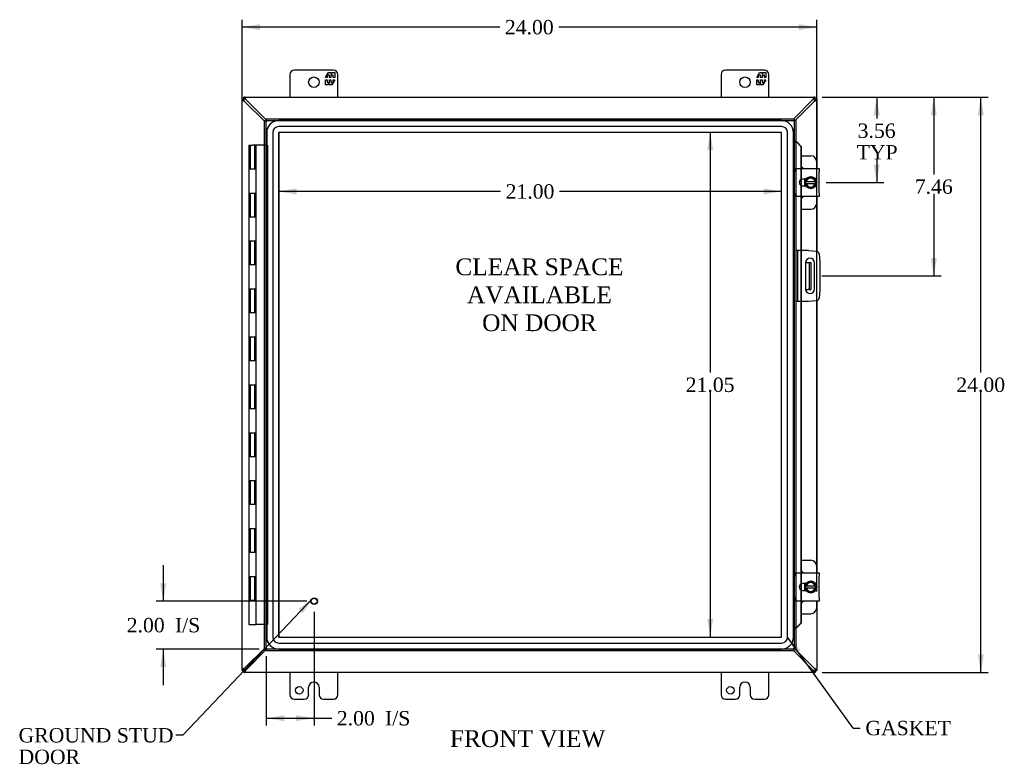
# Model space of a CAD drawing. Header units: inches. Extents: x 9 to 148, y 1 to 98.
# Tile 3 of 7: x 36 to 77, y 34 to 65. Entities that reach past the tile are written whole.
import ezdxf
from ezdxf.enums import TextEntityAlignment as Align

# ---------------------------------------------------------------- set-up
doc = ezdxf.new("R2010")
doc.units = ezdxf.units.IN
doc.header["$MEASUREMENT"] = 0
for name, color, linetype in [('COM40153-1', 7, 'CONTINUOUS'), ('COM40153-2', 7, 'CONTINUOUS'), ('COM42667', 7, 'CONTINUOUS'), ('COM42780', 7, 'CONTINUOUS'), ('COM48479', 7, 'CONTINUOUS'), ('COM48510', 7, 'CONTINUOUS'), ('COM70219', 7, 'CONTINUOUS'), ('COM71780-11', 7, 'CONTINUOUS'), ('DEFAULT', 7, 'CONTINUOUS'), ('FET07710', 7, 'CONTINUOUS'), ('HNG10620-20B', 7, 'CONTINUOUS'), ('HNG10620-20C', 7, 'CONTINUOUS'), ('SCC19011', 7, 'CONTINUOUS'), ('SPR20265', 7, 'CONTINUOUS'), ('STD21878', 7, 'CONTINUOUS'), ('WAF25035', 7, 'CONTINUOUS')]:
    doc.layers.add(name, color=color, linetype=linetype)
doc.styles.add('SEACAD_TIMES_NEW_ROMAN', font='times.ttf')

# ---------------------------------------------------------------- blocks, each defined once
blk = doc.blocks.new('SEANNOT_GROUP2')
at = {"layer": 'DEFAULT', "linetype": 'Continuous'}
blk.add_hatch(color=136, dxfattribs=at).paths.add_polyline_path([(47.564, 40.089), (47.989, 40.719), (47.383, 40.261)])
at = {"layer": 'DEFAULT', "color": 136, "linetype": 'Continuous'}
blk.add_line((42.561, 34.991), (42.261, 34.991), dxfattribs=at)
blk.add_lwpolyline([(42.561, 34.991), (47.989, 40.719)], dxfattribs=at)
at = {"layer": 'DEFAULT', "color": 136, "linetype": 'Continuous', "style": 'SEACAD_TIMES_NEW_ROMAN'}
for s, p in [('GROUND STUD', (35.695, 35.291)), ('DOOR', (35.695, 34.391))]:
    blk.add_text(s, height=0.6, dxfattribs=at).set_placement(p, align=Align.TOP_LEFT)
blk = doc.blocks.new('SEANNOT_GROUP3')
at = {"layer": 'DEFAULT', "linetype": 'Continuous'}
blk.add_hatch(color=136, dxfattribs=at).paths.add_polyline_path([(68.343, 38.556), (67.803, 39.091), (68.14, 38.41)])
at = {"layer": 'DEFAULT', "color": 136, "linetype": 'Continuous'}
blk.add_line((70.543, 35.293), (70.843, 35.293), dxfattribs=at)
blk.add_lwpolyline([(70.543, 35.293), (67.803, 39.091)], dxfattribs=at)
at = {"layer": 'DEFAULT', "color": 136, "linetype": 'Continuous', "style": 'SEACAD_TIMES_NEW_ROMAN'}
blk.add_text('GASKET', height=0.6, dxfattribs=at).set_placement((71.053, 35.593), align=Align.TOP_LEFT)
blk = doc.blocks.new('GDIMGGROUP')
at = {"layer": 'DEFAULT', "linetype": 'Continuous'}
for points in [[(45.777, 64.665), (45.027, 64.54), (45.777, 64.415)], [(68.273, 64.665), (68.273, 64.415), (69.023, 64.54)]]:
    blk.add_hatch(color=136, dxfattribs=at).paths.add_polyline_path(points)
at = {"layer": 'DEFAULT', "color": 136, "linetype": 'Continuous'}
for p, q in [((45.027, 37.989), (45.027, 64.84)), ((69.023, 40.986), (69.023, 64.84)), ((55.791, 64.54), (45.027, 64.54)), ((69.023, 64.54), (58.259, 64.54))]:
    blk.add_line(p, q, dxfattribs=at)
at = {"layer": 'DEFAULT', "color": 136, "linetype": 'Continuous', "style": 'SEACAD_TIMES_NEW_ROMAN'}
blk.add_text('24.00', height=0.6, dxfattribs=at).set_placement((56.001, 64.84), align=Align.TOP_LEFT)
blk = doc.blocks.new('GDIMGGROUP1')
at = {"layer": 'DEFAULT', "linetype": 'Continuous'}
for points in [[(75.999, 60.867), (75.874, 61.617), (75.749, 60.867)], [(75.999, 38.367), (75.749, 38.367), (75.874, 37.617)]]:
    blk.add_hatch(color=136, dxfattribs=at).paths.add_polyline_path(points)
at = {"layer": 'DEFAULT', "color": 136, "linetype": 'Continuous'}
for p, q in [((69.255, 61.617), (76.174, 61.617)), ((75.874, 50.127), (75.874, 61.617)), ((75.874, 37.617), (75.874, 49.317)), ((69.255, 37.617), (76.174, 37.617))]:
    blk.add_line(p, q, dxfattribs=at)
at = {"layer": 'DEFAULT', "color": 136, "linetype": 'Continuous', "style": 'SEACAD_TIMES_NEW_ROMAN'}
blk.add_text('24.00', height=0.6, dxfattribs=at).set_placement((74.85, 49.917), align=Align.TOP_LEFT)
blk = doc.blocks.new('GDIMGGROUP2')
at = {"layer": 'DEFAULT', "linetype": 'Continuous'}
for points in [[(41.612, 41.337), (41.737, 40.587), (41.862, 41.337)], [(41.612, 37.837), (41.862, 37.837), (41.737, 38.587)]]:
    blk.add_hatch(color=136, dxfattribs=at).paths.add_polyline_path(points)
at = {"layer": 'DEFAULT', "color": 136, "linetype": 'Continuous'}
for p, q in [((41.737, 42.087), (41.737, 40.587)), ((47.736, 40.587), (41.437, 40.587)), ((45.736, 38.587), (41.437, 38.587)), ((41.737, 38.587), (41.737, 37.087))]:
    blk.add_line(p, q, dxfattribs=at)
at = {"layer": 'DEFAULT', "color": 136, "linetype": 'Continuous', "style": 'SEACAD_TIMES_NEW_ROMAN'}
for s, p in [('2.00', (40.212, 39.887)), ('I/S', (42.224, 39.887))]:
    blk.add_text(s, height=0.6, dxfattribs=at).set_placement(p, align=Align.TOP_LEFT)
blk = doc.blocks.new('GDIMGGROUP3')
at = {"layer": 'DEFAULT', "linetype": 'Continuous'}
for points in [[(46.786, 35.578), (46.786, 35.828), (46.036, 35.703)], [(47.286, 35.578), (48.036, 35.703), (47.286, 35.828)]]:
    blk.add_hatch(color=136, dxfattribs=at).paths.add_polyline_path(points)
at = {"layer": 'DEFAULT', "color": 136, "linetype": 'Continuous'}
for p, q in [((48.036, 40.146), (48.036, 35.403)), ((46.036, 38.287), (46.036, 35.403)), ((46.036, 35.703), (48.475, 35.703)), ((48.475, 35.703), (48.775, 35.703))]:
    blk.add_line(p, q, dxfattribs=at)
at = {"layer": 'DEFAULT', "color": 136, "linetype": 'Continuous', "style": 'SEACAD_TIMES_NEW_ROMAN'}
for s, p in [('2.00', (48.985, 36.003)), ('I/S', (50.997, 36.003))]:
    blk.add_text(s, height=0.6, dxfattribs=at).set_placement(p, align=Align.TOP_LEFT)
blk = doc.blocks.new('GDIMGGROUP16')
at = {"layer": 'DEFAULT', "linetype": 'Continuous'}
for points in [[(71.652, 60.867), (71.527, 61.617), (71.402, 60.867)], [(71.652, 58.805), (71.402, 58.805), (71.527, 58.055)]]:
    blk.add_hatch(color=136, dxfattribs=at).paths.add_polyline_path(points)
at = {"layer": 'DEFAULT', "color": 136, "linetype": 'Continuous'}
for p, q in [((69.255, 61.617), (71.827, 61.617)), ((71.527, 61.617), (71.527, 60.729)), ((71.527, 59.019), (71.527, 58.055)), ((69.422, 58.055), (71.827, 58.055))]:
    blk.add_line(p, q, dxfattribs=at)
at = {"layer": 'DEFAULT', "color": 136, "linetype": 'Continuous', "style": 'SEACAD_TIMES_NEW_ROMAN'}
for s, p in [('3.56', (70.731, 60.519)), ('TYP', (70.689, 59.619))]:
    blk.add_text(s, height=0.6, dxfattribs=at).set_placement(p, align=Align.TOP_LEFT)
blk = doc.blocks.new('GDIMGGROUP17')
at = {"layer": 'DEFAULT', "linetype": 'Continuous'}
for points in [[(74.037, 60.867), (73.912, 61.617), (73.787, 60.867)], [(74.037, 54.907), (73.787, 54.907), (73.912, 54.157)]]:
    blk.add_hatch(color=136, dxfattribs=at).paths.add_polyline_path(points)
at = {"layer": 'DEFAULT', "color": 136, "linetype": 'Continuous'}
for p, q in [((69.255, 61.617), (74.212, 61.617)), ((73.912, 61.617), (73.912, 58.397)), ((73.912, 57.587), (73.912, 54.157)), ((69.233, 54.157), (74.212, 54.157))]:
    blk.add_line(p, q, dxfattribs=at)
at = {"layer": 'DEFAULT', "color": 136, "linetype": 'Continuous', "style": 'SEACAD_TIMES_NEW_ROMAN'}
blk.add_text('7.46', height=0.6, dxfattribs=at).set_placement((73.116, 58.187), align=Align.TOP_LEFT)
blk = doc.blocks.new('GDIMGGROUP24')
at = {"layer": 'DEFAULT', "linetype": 'Continuous'}
for points in [[(64.45, 59.394), (64.7, 59.394), (64.575, 60.144)], [(64.45, 39.84), (64.575, 39.09), (64.7, 39.84)]]:
    blk.add_hatch(color=136, dxfattribs=at).paths.add_polyline_path(points)
at = {"layer": 'DEFAULT', "color": 136, "linetype": 'Continuous'}
for p, q in [((64.575, 60.144), (64.575, 50.127)), ((64.575, 49.317), (64.575, 39.09))]:
    blk.add_line(p, q, dxfattribs=at)
at = {"layer": 'DEFAULT', "color": 136, "linetype": 'Continuous', "style": 'SEACAD_TIMES_NEW_ROMAN'}
blk.add_text('21.05', height=0.6, dxfattribs=at).set_placement((63.552, 49.917), align=Align.TOP_LEFT)
blk = doc.blocks.new('GDIMGGROUP25')
at = {"layer": 'DEFAULT', "linetype": 'Continuous'}
for points in [[(47.306, 57.56), (47.306, 57.81), (46.556, 57.685)], [(66.804, 57.56), (67.554, 57.685), (66.804, 57.81)]]:
    blk.add_hatch(color=136, dxfattribs=at).paths.add_polyline_path(points)
at = {"layer": 'DEFAULT', "color": 136, "linetype": 'Continuous'}
for p, q in [((55.821, 57.685), (46.556, 57.685)), ((67.554, 57.685), (58.288, 57.685))]:
    blk.add_line(p, q, dxfattribs=at)
at = {"layer": 'DEFAULT', "color": 136, "linetype": 'Continuous', "style": 'SEACAD_TIMES_NEW_ROMAN'}
blk.add_text('21.00', height=0.6, dxfattribs=at).set_placement((56.031, 57.985), align=Align.TOP_LEFT)

msp = doc.modelspace()

# ---------------------------------------------------------------- linework, layer by layer
at = {"layer": 'COM40153-1', "color": 7}
for p, q in [((68.559, 54.72), (68.669, 54.72)), ((68.669, 54.72), (68.705, 54.72)), ((68.705, 54.72), (68.777, 54.72)), ((68.705, 54.72), (68.705, 53.595)), ((68.777, 54.72), (68.777, 53.595)), ((68.559, 53.595), (68.669, 53.595)), ((68.705, 53.595), (68.669, 53.595)), ((68.705, 53.595), (68.777, 53.595))]:
    msp.add_line(p, q, dxfattribs=at)
at = {"layer": 'COM40153-2', "color": 7}
for p, q in [((68.224, 55.22), (68.152, 55.22)), ((68.224, 55.22), (68.224, 53.095)), ((68.224, 55.22), (68.26, 55.22)), ((68.675, 55.22), (68.26, 55.22)), ((68.675, 55.22), (69.009, 55.191)), ((68.558, 54.707), (68.558, 53.607)), ((68.933, 53.607), (68.933, 54.707)), ((69.122, 55.077), (69.152, 54.743)), ((69.152, 54.743), (69.152, 53.572)), ((69.152, 53.572), (69.122, 53.238)), ((68.224, 53.095), (68.152, 53.095)), ((68.26, 53.095), (68.224, 53.095)), ((68.675, 53.095), (68.26, 53.095)), ((69.009, 53.124), (68.675, 53.095))]:
    msp.add_line(p, q, dxfattribs=at)
for centre, radius, start, end in [((68.998, 55.066), 0.125, 5, 85), ((68.746, 54.707), 0.188, 0, 180), ((68.746, 53.607), 0.188, 180, 0), ((68.998, 53.249), 0.125, 275, 355)]:
    msp.add_arc(centre, radius, start, end, dxfattribs=at)
at = {"layer": 'COM42667', "color": 7}
for p, q in [((68.152, 58.501), (68.152, 58.644)), ((68.152, 58.644), (69.122, 58.644)), ((68.152, 58.501), (68.152, 57.61)), ((69.122, 58.644), (69.122, 58.501)), ((69.122, 57.61), (69.122, 58.501)), ((68.567, 58.196), (68.427, 58.196)), ((68.152, 57.467), (68.152, 57.61)), ((68.427, 57.915), (68.567, 57.915)), ((69.122, 57.61), (69.122, 57.467)), ((69.122, 57.467), (68.152, 57.467)), ((68.152, 41.625), (68.152, 41.768)), ((68.152, 41.768), (69.122, 41.768)), ((68.152, 41.625), (68.152, 40.734)), ((69.122, 41.768), (69.122, 41.625)), ((69.122, 40.734), (69.122, 41.625)), ((68.567, 41.32), (68.427, 41.32)), ((68.152, 40.591), (68.152, 40.734)), ((68.427, 41.039), (68.567, 41.039)), ((69.122, 40.734), (69.122, 40.591)), ((69.122, 40.591), (68.152, 40.591))]:
    msp.add_line(p, q, dxfattribs=at)
for centre in [(68.427, 58.055), (68.427, 41.179)]:
    msp.add_arc(centre, 0.141, 90, 270, dxfattribs=at)
at = {"layer": 'COM42780', "color": 7}
for p, q in [((68.376, 59.171), (68.773, 59.171)), ((69.023, 58.644), (69.023, 58.921)), ((68.523, 58.121), (68.523, 58.196)), ((68.523, 57.915), (68.523, 57.986)), ((69.023, 57.19), (69.023, 57.467)), ((68.376, 56.94), (68.773, 56.94)), ((68.376, 42.295), (68.773, 42.295)), ((69.023, 41.768), (69.023, 42.045)), ((68.523, 41.245), (68.523, 41.32)), ((68.523, 41.039), (68.523, 41.11)), ((69.023, 40.314), (69.023, 40.591)), ((68.376, 40.064), (68.773, 40.064))]:
    msp.add_line(p, q, dxfattribs=at)
for centre, start, end in [((68.773, 58.921), 0, 90), ((68.273, 58.484), 39.9324, 65.6695), ((68.273, 57.627), 294.3305, 320.0676), ((68.773, 57.19), 270, 0), ((68.773, 42.045), 0, 90), ((68.273, 41.608), 39.9324, 65.6695), ((68.273, 40.751), 294.3305, 320.0676), ((68.773, 40.314), 270, 0)]:
    msp.add_arc(centre, 0.25, start, end, dxfattribs=at)
at = {"layer": 'COM48479', "color": 7}
for p, q in [((45.027, 61.545), (45.099, 61.545)), ((45.027, 61.516), (45.027, 61.545)), ((45.027, 37.719), (45.027, 61.516)), ((45.099, 61.516), (45.027, 61.516)), ((45.099, 61.516), (45.099, 61.545)), ((45.135, 61.44), (45.115, 61.473)), ((45.964, 60.619), (45.135, 61.44)), ((68.919, 61.44), (68.119, 60.648)), ((68.919, 61.44), (68.938, 61.473)), ((68.955, 61.545), (69.027, 61.545)), ((68.955, 61.545), (68.955, 61.516)), ((68.955, 61.516), (69.027, 61.516)), ((69.027, 61.545), (69.027, 61.516)), ((69.027, 61.516), (69.027, 58.644)), ((69.027, 57.467), (69.027, 55.188)), ((69.027, 53.127), (69.027, 41.768)), ((69.027, 40.591), (69.027, 37.719)), ((45.135, 37.794), (45.964, 38.616)), ((68.119, 38.587), (68.919, 37.794)), ((45.027, 37.689), (45.027, 37.719)), ((45.099, 37.719), (45.027, 37.719)), ((45.027, 37.689), (45.099, 37.689)), ((45.099, 37.689), (45.099, 37.719)), ((45.115, 37.762), (45.135, 37.794)), ((68.938, 37.762), (68.919, 37.794)), ((68.955, 37.719), (68.955, 37.689)), ((68.955, 37.719), (69.027, 37.719)), ((68.955, 37.689), (69.027, 37.689)), ((69.027, 37.719), (69.027, 37.689))]:
    msp.add_line(p, q, dxfattribs=at)
for centre, radius, start, end in [((45.545, 62.239), 0.898, 238.5398, 242.806), ((68.492, 62.268), 0.931, 297.2704, 301.3838), ((45.545, 36.996), 0.898, 117.194, 121.4601), ((68.492, 36.967), 0.931, 58.6162, 62.7296)]:
    msp.add_arc(centre, radius, start, end, dxfattribs=at)
for points, knots in [([(45.076, 61.473), (45.075, 61.474), (45.071, 61.476), (45.067, 61.479), (45.062, 61.482), (45.057, 61.485), (45.053, 61.488), (45.049, 61.491), (45.045, 61.494), (45.04, 61.497), (45.035, 61.502), (45.031, 61.506), (45.028, 61.51), (45.027, 61.513), (45.027, 61.515), (45.027, 61.516)], [0, 0, 0, 0, 0.058508, 0.117588, 0.177234, 0.23744, 0.298196, 0.359495, 0.421327, 0.483683, 0.609872, 0.738031, 0.824554, 0.911887, 1, 1, 1, 1]), ([(45.115, 61.473), (45.113, 61.477), (45.111, 61.481), (45.107, 61.489), (45.105, 61.493), (45.102, 61.5), (45.101, 61.503), (45.099, 61.51), (45.099, 61.513), (45.099, 61.516)], [0, 0, 0, 0, 0.25, 0.25, 0.5, 0.5, 0.75, 0.75, 1, 1, 1, 1]), ([(68.955, 61.516), (68.955, 61.513), (68.954, 61.51), (68.953, 61.503), (68.951, 61.5), (68.948, 61.493), (68.947, 61.489), (68.943, 61.481), (68.94, 61.477), (68.938, 61.473)], [0, 0, 0, 0, 0.25, 0.25, 0.5, 0.5, 0.75, 0.75, 1, 1, 1, 1]), ([(69.027, 61.516), (69.027, 61.515), (69.027, 61.514), (69.026, 61.512), (69.025, 61.51), (69.024, 61.508), (69.022, 61.506), (69.02, 61.503), (69.018, 61.501), (69.015, 61.499), (69.011, 61.495), (69.005, 61.491), (68.996, 61.485), (68.987, 61.479), (68.98, 61.475), (68.977, 61.473)], [0, 0, 0, 0, 0.058839, 0.117335, 0.175479, 0.233264, 0.290679, 0.347718, 0.404373, 0.460635, 0.516498, 0.640635, 0.762642, 0.882451, 1, 1, 1, 1]), ([(45.027, 37.719), (45.027, 37.72), (45.027, 37.721), (45.027, 37.723), (45.028, 37.725), (45.03, 37.727), (45.031, 37.729), (45.033, 37.731), (45.036, 37.734), (45.038, 37.736), (45.043, 37.739), (45.049, 37.744), (45.057, 37.749), (45.066, 37.755), (45.073, 37.76), (45.076, 37.762)], [0, 0, 0, 0, 0.058839, 0.117335, 0.175479, 0.233264, 0.290679, 0.347718, 0.404373, 0.460635, 0.516498, 0.640635, 0.762642, 0.882451, 1, 1, 1, 1]), ([(45.099, 37.719), (45.099, 37.722), (45.099, 37.725), (45.101, 37.731), (45.102, 37.735), (45.105, 37.742), (45.107, 37.746), (45.111, 37.753), (45.113, 37.757), (45.115, 37.762)], [0, 0, 0, 0, 0.25, 0.25, 0.5, 0.5, 0.75, 0.75, 1, 1, 1, 1]), ([(68.938, 37.762), (68.94, 37.757), (68.943, 37.753), (68.947, 37.746), (68.948, 37.742), (68.951, 37.735), (68.953, 37.731), (68.954, 37.725), (68.955, 37.722), (68.955, 37.719)], [0, 0, 0, 0, 0.25, 0.25, 0.5, 0.5, 0.75, 0.75, 1, 1, 1, 1]), ([(68.977, 37.762), (68.979, 37.761), (68.982, 37.759), (68.987, 37.755), (68.992, 37.752), (68.996, 37.749), (69.001, 37.747), (69.005, 37.744), (69.009, 37.741), (69.013, 37.737), (69.018, 37.733), (69.023, 37.728), (69.025, 37.725), (69.026, 37.722), (69.027, 37.72), (69.027, 37.719)], [0, 0, 0, 0, 0.058508, 0.117588, 0.177234, 0.23744, 0.298196, 0.359495, 0.421327, 0.483683, 0.609872, 0.738031, 0.824554, 0.911887, 1, 1, 1, 1])]:
    msp.add_open_spline(points, degree=3, knots=knots, dxfattribs=at)
at = {"layer": 'COM48510', "color": 7}
for p, q in [((45.099, 61.545), (45.099, 61.617)), ((45.128, 61.617), (45.099, 61.617)), ((45.128, 61.545), (45.099, 61.545)), ((45.128, 61.545), (45.128, 61.617)), ((45.128, 61.617), (68.925, 61.617)), ((45.204, 61.509), (45.171, 61.529)), ((46.036, 60.67), (45.204, 61.509)), ((68.85, 61.509), (68.067, 60.72)), ((68.882, 61.529), (68.85, 61.509)), ((68.925, 61.545), (68.925, 61.617)), ((68.955, 61.617), (68.925, 61.617)), ((68.955, 61.545), (68.925, 61.545)), ((68.955, 61.545), (68.955, 61.617)), ((45.204, 37.725), (46.036, 38.565)), ((68.067, 38.515), (68.85, 37.725)), ((45.099, 37.689), (45.099, 37.617)), ((45.099, 37.689), (45.128, 37.689)), ((45.099, 37.617), (45.128, 37.617)), ((45.128, 37.689), (45.128, 37.617)), ((68.925, 37.617), (45.128, 37.617)), ((45.171, 37.706), (45.204, 37.725)), ((68.85, 37.725), (68.882, 37.706)), ((68.925, 37.689), (68.925, 37.617)), ((68.925, 37.689), (68.955, 37.689)), ((68.925, 37.617), (68.955, 37.617)), ((68.955, 37.689), (68.955, 37.617))]:
    msp.add_line(p, q, dxfattribs=at)
for centre, start, end in [((44.376, 61.083), 27.2703, 31.3838), ((69.677, 61.083), 148.6162, 152.7296), ((44.376, 38.152), 328.6162, 332.7296), ((69.677, 38.152), 207.2703, 211.3838)]:
    msp.add_arc(centre, 0.931, start, end, dxfattribs=at)
for points, knots in [([(45.171, 61.568), (45.167, 61.574), (45.163, 61.581), (45.155, 61.593), (45.151, 61.598), (45.144, 61.607), (45.141, 61.611), (45.134, 61.616), (45.131, 61.617), (45.128, 61.617)], [0, 0, 0, 0, 0.25, 0.25, 0.5, 0.5, 0.75, 0.75, 1, 1, 1, 1]), ([(45.171, 61.529), (45.169, 61.53), (45.166, 61.531), (45.161, 61.534), (45.157, 61.536), (45.152, 61.538), (45.147, 61.541), (45.142, 61.543), (45.137, 61.544), (45.133, 61.545), (45.13, 61.545), (45.128, 61.545)], [0, 0, 0, 0, 0.10632, 0.211245, 0.314764, 0.41687, 0.517562, 0.641426, 0.7631, 0.88261, 1, 1, 1, 1]), ([(68.925, 61.617), (68.922, 61.617), (68.919, 61.616), (68.913, 61.611), (68.909, 61.607), (68.902, 61.598), (68.898, 61.593), (68.891, 61.581), (68.887, 61.574), (68.882, 61.568)], [0, 0, 0, 0, 0.25, 0.25, 0.5, 0.5, 0.75, 0.75, 1, 1, 1, 1]), ([(68.925, 61.545), (68.924, 61.545), (68.922, 61.545), (68.919, 61.545), (68.916, 61.544), (68.913, 61.543), (68.909, 61.542), (68.905, 61.54), (68.9, 61.538), (68.895, 61.535), (68.889, 61.532), (68.884, 61.53), (68.882, 61.529)], [0, 0, 0, 0, 0.078044, 0.157022, 0.236947, 0.317833, 0.399688, 0.482519, 0.608583, 0.736857, 0.867336, 1, 1, 1, 1]), ([(45.128, 37.689), (45.129, 37.689), (45.131, 37.689), (45.134, 37.69), (45.137, 37.691), (45.141, 37.692), (45.144, 37.693), (45.148, 37.694), (45.153, 37.697), (45.159, 37.699), (45.165, 37.703), (45.169, 37.705), (45.171, 37.706)], [0, 0, 0, 0, 0.078044, 0.157022, 0.236947, 0.317833, 0.399688, 0.482519, 0.608583, 0.736857, 0.867336, 1, 1, 1, 1]), ([(45.128, 37.617), (45.131, 37.617), (45.134, 37.619), (45.141, 37.624), (45.144, 37.627), (45.151, 37.637), (45.155, 37.642), (45.163, 37.654), (45.167, 37.66), (45.171, 37.667)], [0, 0, 0, 0, 0.25, 0.25, 0.5, 0.5, 0.75, 0.75, 1, 1, 1, 1]), ([(68.882, 37.706), (68.884, 37.705), (68.887, 37.703), (68.892, 37.701), (68.897, 37.698), (68.901, 37.696), (68.906, 37.694), (68.911, 37.692), (68.916, 37.691), (68.921, 37.69), (68.924, 37.689), (68.925, 37.689)], [0, 0, 0, 0, 0.10632, 0.211245, 0.314764, 0.41687, 0.517562, 0.641426, 0.7631, 0.88261, 1, 1, 1, 1]), ([(68.882, 37.667), (68.887, 37.66), (68.891, 37.654), (68.898, 37.642), (68.902, 37.637), (68.909, 37.627), (68.913, 37.624), (68.919, 37.619), (68.922, 37.617), (68.925, 37.617)], [0, 0, 0, 0, 0.25, 0.25, 0.5, 0.5, 0.75, 0.75, 1, 1, 1, 1])]:
    msp.add_open_spline(points, degree=3, knots=knots, dxfattribs=at)
at = {"layer": 'COM70219', "color": 7}
for p, q in [((67.553, 60.643), (46.557, 60.643)), ((67.553, 60.642), (46.557, 60.642)), ((46.057, 60.143), (46.057, 39.091)), ((46.058, 60.143), (46.058, 39.091)), ((46.307, 60.143), (46.307, 39.091)), ((46.556, 60.143), (46.556, 39.091)), ((67.553, 60.393), (46.557, 60.393)), ((67.553, 60.144), (46.557, 60.144)), ((46.557, 60.143), (46.557, 39.091)), ((67.553, 60.143), (46.557, 60.143)), ((67.553, 39.091), (67.553, 60.143)), ((67.554, 39.091), (67.554, 60.143)), ((67.803, 39.091), (67.803, 60.143)), ((68.052, 39.091), (68.052, 60.143)), ((68.053, 39.091), (68.053, 60.143)), ((46.557, 39.091), (67.553, 39.091)), ((46.557, 39.09), (67.553, 39.09)), ((46.557, 38.841), (67.553, 38.841)), ((46.557, 38.592), (67.553, 38.592)), ((46.557, 38.591), (67.553, 38.591))]:
    msp.add_line(p, q, dxfattribs=at)
for centre, radius, start, end in [((46.557, 60.143), 0.5, 90, 180), ((46.557, 60.143), 0.499, 90, 180), ((67.553, 60.143), 0.5, 0, 90), ((67.553, 60.143), 0.499, 0, 90), ((46.557, 60.143), 0.25, 90, 180), ((46.557, 60.143), 0.001, 90, 180), ((67.553, 60.143), 0.25, 0, 90), ((67.553, 60.143), 0.001, 0, 90), ((46.557, 39.091), 0.5, 180, 270), ((46.557, 39.091), 0.499, 180, 270), ((46.557, 39.091), 0.25, 180, 270), ((46.557, 39.091), 0.001, 180, 270), ((67.553, 39.091), 0.5, 270, 0), ((67.553, 39.091), 0.001, 270, 360), ((67.553, 39.091), 0.25, 270, 0), ((67.553, 39.091), 0.499, 270, 0)]:
    msp.add_arc(centre, radius, start, end, dxfattribs=at)
at = {"layer": 'COM71780-11', "color": 7}
for p, q in [((45.964, 60.648), (46.036, 60.648)), ((45.964, 38.587), (45.964, 60.648)), ((46.036, 60.72), (46.036, 60.648)), ((46.036, 60.72), (68.08, 60.72)), ((46.036, 60.648), (68.08, 60.648)), ((46.036, 60.648), (46.072, 60.612)), ((46.036, 38.587), (46.036, 60.648)), ((46.036, 60.648), (46.072, 60.612)), ((68.08, 60.648), (68.044, 60.612)), ((68.08, 60.648), (68.044, 60.612)), ((68.08, 60.72), (68.08, 60.648)), ((68.08, 60.648), (68.08, 38.587)), ((68.152, 60.648), (68.08, 60.648)), ((68.152, 60.648), (68.152, 38.587)), ((68.152, 59.773), (68.08, 59.773)), ((68.165, 59.773), (68.152, 59.773)), ((68.174, 59.75), (68.183, 59.75)), ((68.194, 59.737), (68.364, 59.565)), ((68.194, 59.737), (68.206, 59.737)), ((68.206, 59.737), (68.376, 59.565)), ((68.364, 59.565), (68.364, 58.644)), ((68.376, 59.565), (68.364, 59.565)), ((68.376, 59.565), (68.376, 58.644)), ((68.364, 58.644), (68.364, 58.181)), ((68.376, 58.644), (68.376, 58.186)), ((68.364, 58.181), (68.364, 57.93)), ((68.376, 58.186), (68.376, 57.924)), ((68.364, 57.93), (68.364, 57.467)), ((68.376, 57.924), (68.376, 57.467)), ((68.364, 57.467), (68.364, 55.22)), ((68.376, 57.467), (68.376, 55.22)), ((68.364, 55.22), (68.364, 53.095)), ((68.376, 55.22), (68.376, 53.095)), ((68.364, 53.095), (68.364, 41.768)), ((68.376, 53.095), (68.376, 41.768)), ((68.364, 41.768), (68.364, 41.305)), ((68.376, 41.768), (68.376, 41.31)), ((68.364, 41.305), (68.364, 41.054)), ((68.376, 41.31), (68.376, 41.048)), ((68.364, 41.054), (68.364, 40.591)), ((68.376, 41.048), (68.376, 40.591)), ((68.364, 40.591), (68.364, 39.67)), ((68.376, 40.591), (68.376, 39.67)), ((68.183, 39.485), (68.174, 39.485)), ((68.364, 39.67), (68.194, 39.497)), ((68.194, 39.497), (68.206, 39.497)), ((68.376, 39.67), (68.206, 39.497)), ((68.376, 39.67), (68.364, 39.67)), ((68.152, 39.462), (68.08, 39.462)), ((68.152, 39.462), (68.165, 39.462)), ((45.964, 38.587), (46.036, 38.587)), ((46.036, 38.587), (46.072, 38.623)), ((46.036, 38.587), (46.072, 38.623)), ((68.08, 38.587), (46.036, 38.587)), ((46.036, 38.515), (46.036, 38.587)), ((68.08, 38.515), (46.036, 38.515)), ((68.08, 38.587), (68.044, 38.623)), ((68.08, 38.587), (68.044, 38.623)), ((68.08, 38.515), (68.08, 38.587)), ((68.152, 38.587), (68.08, 38.587))]:
    msp.add_line(p, q, dxfattribs=at)
for centre, radius, start, end in [((68.592, 60.824), 1.153, 245.7342, 249.4642), ((68.483, 60.006), 0.395, 216.3142, 223.0054), ((68.592, 60.824), 1.153, 249.4642, 250.458), ((68.592, 38.411), 1.153, 110.5358, 114.2658), ((68.483, 39.228), 0.395, 136.9946, 143.6858), ((68.592, 38.411), 1.153, 109.542, 110.5358)]:
    msp.add_arc(centre, radius, start, end, dxfattribs=at)
at = {"layer": 'FET07710', "color": 7}
for p, q in [((47.027, 62.555), (47.027, 61.617)), ((48.839, 62.742), (47.214, 62.742)), ((48.516, 62.437), (48.639, 62.649)), ((48.679, 62.543), (48.581, 62.543)), ((48.581, 62.543), (48.581, 62.437)), ((48.639, 62.649), (48.748, 62.649)), ((48.679, 62.437), (48.679, 62.543)), ((48.837, 62.543), (48.739, 62.543)), ((48.739, 62.543), (48.739, 62.437)), ((48.748, 62.649), (48.748, 62.572)), ((48.748, 62.572), (48.793, 62.649)), ((48.793, 62.649), (48.902, 62.649)), ((48.837, 62.437), (48.837, 62.543)), ((48.902, 62.649), (48.902, 62.437)), ((49.027, 61.617), (49.027, 62.555)), ((65.027, 62.555), (65.027, 61.617)), ((66.839, 62.742), (65.214, 62.742)), ((66.516, 62.437), (66.639, 62.649)), ((66.679, 62.543), (66.581, 62.543)), ((66.581, 62.543), (66.581, 62.437)), ((66.639, 62.649), (66.748, 62.649)), ((66.679, 62.437), (66.679, 62.543)), ((66.837, 62.543), (66.739, 62.543)), ((66.739, 62.543), (66.739, 62.437)), ((66.748, 62.649), (66.748, 62.572)), ((66.748, 62.572), (66.793, 62.649)), ((66.793, 62.649), (66.902, 62.649)), ((66.837, 62.437), (66.837, 62.543)), ((66.902, 62.649), (66.902, 62.437)), ((67.027, 61.617), (67.027, 62.555)), ((48.581, 62.437), (48.516, 62.437)), ((48.516, 62.127), (48.516, 62.34)), ((48.516, 62.34), (48.581, 62.34)), ((48.625, 62.127), (48.516, 62.127)), ((48.581, 62.34), (48.581, 62.234)), ((48.581, 62.234), (48.679, 62.234)), ((48.67, 62.205), (48.625, 62.127)), ((48.67, 62.127), (48.67, 62.205)), ((48.779, 62.127), (48.67, 62.127)), ((48.739, 62.437), (48.679, 62.437)), ((48.679, 62.234), (48.679, 62.34)), ((48.679, 62.34), (48.739, 62.34)), ((48.739, 62.34), (48.739, 62.234)), ((48.739, 62.234), (48.837, 62.234)), ((48.902, 62.34), (48.779, 62.127)), ((48.902, 62.437), (48.837, 62.437)), ((48.837, 62.234), (48.837, 62.34)), ((48.837, 62.34), (48.902, 62.34)), ((66.581, 62.437), (66.516, 62.437)), ((66.516, 62.127), (66.516, 62.34)), ((66.516, 62.34), (66.581, 62.34)), ((66.625, 62.127), (66.516, 62.127)), ((66.581, 62.34), (66.581, 62.234)), ((66.581, 62.234), (66.679, 62.234)), ((66.67, 62.205), (66.625, 62.127)), ((66.67, 62.127), (66.67, 62.205)), ((66.779, 62.127), (66.67, 62.127)), ((66.739, 62.437), (66.679, 62.437)), ((66.679, 62.234), (66.679, 62.34)), ((66.679, 62.34), (66.739, 62.34)), ((66.739, 62.34), (66.739, 62.234)), ((66.739, 62.234), (66.837, 62.234)), ((66.902, 62.34), (66.779, 62.127)), ((66.902, 62.437), (66.837, 62.437)), ((66.837, 62.234), (66.837, 62.34)), ((66.837, 62.34), (66.902, 62.34)), ((47.027, 37.617), (47.027, 36.68)), ((49.027, 36.68), (49.027, 37.617)), ((65.027, 37.617), (65.027, 36.68)), ((67.027, 36.68), (67.027, 37.617)), ((48.026, 37.21), (48.027, 37.21)), ((66.026, 37.21), (66.027, 37.21)), ((47.808, 36.68), (47.808, 36.992)), ((48.245, 36.992), (48.245, 36.68)), ((65.808, 36.68), (65.808, 36.992)), ((66.245, 36.992), (66.245, 36.68)), ((47.214, 36.492), (47.621, 36.492)), ((48.432, 36.492), (48.839, 36.492)), ((65.214, 36.492), (65.621, 36.492)), ((66.432, 36.492), (66.839, 36.492))]:
    msp.add_line(p, q, dxfattribs=at)
for centre, radius in [((48.027, 62.242), 0.219), ((66.027, 62.242), 0.219), ((47.417, 36.867), 0.156), ((65.417, 36.867), 0.156)]:
    msp.add_circle(centre, radius, dxfattribs=at)
for centre, radius, start, end in [((47.214, 62.555), 0.188, 90, 180), ((48.839, 62.555), 0.188, 0, 90), ((65.214, 62.555), 0.188, 90, 180), ((66.839, 62.555), 0.188, 0, 90), ((48.026, 36.992), 0.218, 90, 180), ((48.027, 36.992), 0.218, 0, 90), ((66.026, 36.992), 0.218, 90, 180), ((66.027, 36.992), 0.218, 0, 90), ((47.214, 36.68), 0.188, 180, 270), ((47.621, 36.68), 0.188, 270, 0), ((48.432, 36.68), 0.188, 180, 270), ((48.839, 36.68), 0.188, 270, 0), ((65.214, 36.68), 0.188, 180, 270), ((65.621, 36.68), 0.188, 270, 0), ((66.432, 36.68), 0.188, 180, 270), ((66.839, 36.68), 0.188, 270, 0)]:
    msp.add_arc(centre, radius, start, end, dxfattribs=at)
at = {"layer": 'HNG10620-20B', "color": 7}
for p, q in [((45.466, 58.617), (45.312, 58.617)), ((45.312, 58.617), (45.312, 57.617)), ((45.312, 57.617), (45.466, 57.617)), ((45.466, 56.617), (45.312, 56.617)), ((45.312, 56.617), (45.312, 55.617)), ((45.312, 55.617), (45.466, 55.617)), ((45.466, 54.617), (45.312, 54.617)), ((45.312, 54.617), (45.312, 53.617)), ((45.312, 53.617), (45.466, 53.617)), ((45.466, 52.617), (45.312, 52.617)), ((45.312, 52.617), (45.312, 51.617)), ((45.312, 51.617), (45.466, 51.617)), ((45.466, 50.617), (45.312, 50.617)), ((45.312, 50.617), (45.312, 49.617)), ((45.312, 49.617), (45.466, 49.617)), ((45.466, 48.617), (45.312, 48.617)), ((45.312, 48.617), (45.312, 47.617)), ((45.312, 47.617), (45.466, 47.617)), ((45.466, 46.617), (45.312, 46.617)), ((45.312, 46.617), (45.312, 45.617)), ((45.312, 45.617), (45.466, 45.617)), ((45.466, 44.617), (45.312, 44.617)), ((45.312, 44.617), (45.312, 43.617)), ((45.312, 43.617), (45.466, 43.617)), ((45.466, 42.617), (45.312, 42.617)), ((45.312, 42.617), (45.312, 41.617)), ((45.312, 41.617), (45.466, 41.617)), ((45.466, 40.617), (45.312, 40.617)), ((45.312, 40.617), (45.312, 39.617)), ((45.312, 39.617), (45.619, 39.617))]:
    msp.add_line(p, q, dxfattribs=at)
at = {"layer": 'HNG10620-20C', "color": 7}
for p, q in [((45.312, 59.617), (45.466, 59.617)), ((45.312, 59.617), (45.312, 58.617)), ((45.372, 59.617), (45.372, 58.617)), ((45.964, 59.617), (45.466, 59.617)), ((45.549, 59.617), (45.549, 58.617)), ((45.559, 58.617), (45.559, 59.617)), ((45.602, 59.617), (45.602, 58.617)), ((45.619, 58.617), (45.619, 59.617)), ((46.007, 59.617), (45.964, 59.617)), ((46.036, 59.617), (46.007, 59.617)), ((46.036, 59.617), (46.096, 59.617)), ((46.096, 59.617), (46.096, 39.617)), ((45.466, 58.617), (45.312, 58.617)), ((45.619, 58.617), (45.466, 58.617)), ((45.619, 57.617), (45.619, 58.617)), ((45.312, 57.617), (45.466, 57.617)), ((45.312, 57.617), (45.312, 56.617)), ((45.372, 57.617), (45.372, 56.617)), ((45.466, 57.617), (45.619, 57.617)), ((45.549, 57.617), (45.549, 56.617)), ((45.559, 56.617), (45.559, 57.617)), ((45.602, 57.617), (45.602, 56.617)), ((45.619, 56.617), (45.619, 57.617)), ((45.466, 56.617), (45.312, 56.617)), ((45.619, 56.617), (45.466, 56.617)), ((45.619, 55.617), (45.619, 56.617)), ((45.312, 55.617), (45.466, 55.617)), ((45.312, 55.617), (45.312, 54.617)), ((45.372, 55.617), (45.372, 54.617)), ((45.466, 55.617), (45.619, 55.617)), ((45.549, 55.617), (45.549, 54.617)), ((45.559, 54.617), (45.559, 55.617)), ((45.602, 55.617), (45.602, 54.617)), ((45.619, 54.617), (45.619, 55.617)), ((45.466, 54.617), (45.312, 54.617)), ((45.619, 54.617), (45.466, 54.617)), ((45.619, 53.617), (45.619, 54.617)), ((45.312, 53.617), (45.466, 53.617)), ((45.312, 53.617), (45.312, 52.617)), ((45.372, 53.617), (45.372, 52.617)), ((45.466, 53.617), (45.619, 53.617)), ((45.549, 53.617), (45.549, 52.617)), ((45.559, 52.617), (45.559, 53.617)), ((45.602, 53.617), (45.602, 52.617)), ((45.619, 52.617), (45.619, 53.617)), ((45.466, 52.617), (45.312, 52.617)), ((45.619, 52.617), (45.466, 52.617)), ((45.619, 51.617), (45.619, 52.617)), ((45.312, 51.617), (45.466, 51.617)), ((45.312, 51.617), (45.312, 50.617)), ((45.372, 51.617), (45.372, 50.617)), ((45.466, 51.617), (45.619, 51.617)), ((45.549, 51.617), (45.549, 50.617)), ((45.559, 50.617), (45.559, 51.617)), ((45.602, 51.617), (45.602, 50.617)), ((45.619, 50.617), (45.619, 51.617)), ((45.466, 50.617), (45.312, 50.617)), ((45.619, 50.617), (45.466, 50.617)), ((45.619, 49.617), (45.619, 50.617)), ((45.312, 49.617), (45.466, 49.617)), ((45.312, 49.617), (45.312, 48.617)), ((45.372, 49.617), (45.372, 48.617)), ((45.466, 49.617), (45.619, 49.617)), ((45.549, 49.617), (45.549, 48.617)), ((45.559, 48.617), (45.559, 49.617)), ((45.602, 49.617), (45.602, 48.617)), ((45.619, 48.617), (45.619, 49.617)), ((45.466, 48.617), (45.312, 48.617)), ((45.619, 48.617), (45.466, 48.617)), ((45.619, 47.617), (45.619, 48.617)), ((45.312, 47.617), (45.466, 47.617)), ((45.312, 47.617), (45.312, 46.617)), ((45.372, 47.617), (45.372, 46.617)), ((45.466, 47.617), (45.619, 47.617)), ((45.549, 47.617), (45.549, 46.617)), ((45.559, 46.617), (45.559, 47.617)), ((45.602, 47.617), (45.602, 46.617)), ((45.619, 46.617), (45.619, 47.617)), ((45.466, 46.617), (45.312, 46.617)), ((45.619, 46.617), (45.466, 46.617)), ((45.619, 45.617), (45.619, 46.617)), ((45.312, 45.617), (45.466, 45.617)), ((45.312, 45.617), (45.312, 44.617)), ((45.372, 45.617), (45.372, 44.617)), ((45.466, 45.617), (45.619, 45.617)), ((45.549, 45.617), (45.549, 44.617)), ((45.559, 44.617), (45.559, 45.617)), ((45.602, 45.617), (45.602, 44.617)), ((45.619, 44.617), (45.619, 45.617)), ((45.466, 44.617), (45.312, 44.617)), ((45.619, 44.617), (45.466, 44.617)), ((45.619, 43.617), (45.619, 44.617)), ((45.312, 43.617), (45.466, 43.617)), ((45.312, 43.617), (45.312, 42.617)), ((45.372, 43.617), (45.372, 42.617)), ((45.466, 43.617), (45.619, 43.617)), ((45.549, 43.617), (45.549, 42.617)), ((45.559, 42.617), (45.559, 43.617)), ((45.602, 43.617), (45.602, 42.617)), ((45.619, 42.617), (45.619, 43.617)), ((45.466, 42.617), (45.312, 42.617)), ((45.619, 42.617), (45.466, 42.617)), ((45.619, 41.617), (45.619, 42.617)), ((45.312, 41.617), (45.466, 41.617)), ((45.312, 41.617), (45.312, 40.617)), ((45.372, 41.617), (45.372, 40.617)), ((45.466, 41.617), (45.619, 41.617)), ((45.549, 41.617), (45.549, 40.617)), ((45.559, 40.617), (45.559, 41.617)), ((45.602, 41.617), (45.602, 40.617)), ((45.619, 40.617), (45.619, 41.617)), ((45.466, 40.617), (45.312, 40.617)), ((45.619, 40.617), (45.466, 40.617)), ((45.619, 39.617), (45.619, 40.617)), ((45.964, 39.617), (45.619, 39.617)), ((46.007, 39.617), (45.964, 39.617)), ((46.036, 39.617), (46.007, 39.617)), ((46.036, 39.617), (46.096, 39.617))]:
    msp.add_line(p, q, dxfattribs=at)
at = {"layer": 'SCC19011', "color": 7}
for p, q in [((68.773, 58.296), (68.558, 58.164)), ((68.558, 58.164), (68.558, 58.089)), ((68.558, 58.089), (68.558, 58.021)), ((68.579, 58.089), (68.558, 58.089)), ((68.558, 58.021), (68.558, 57.946)), ((68.558, 58.021), (68.579, 58.021)), ((68.589, 58.089), (68.579, 58.089)), ((68.579, 58.021), (68.589, 58.021)), ((68.958, 58.089), (68.589, 58.089)), ((68.589, 58.021), (68.958, 58.021)), ((68.988, 58.164), (68.773, 58.296)), ((68.968, 58.089), (68.958, 58.089)), ((68.958, 58.021), (68.968, 58.021)), ((68.988, 58.089), (68.968, 58.089)), ((68.968, 58.021), (68.988, 58.021)), ((68.988, 58.089), (68.988, 58.164)), ((68.988, 58.021), (68.988, 58.089)), ((68.988, 57.946), (68.988, 58.021)), ((68.558, 57.946), (68.773, 57.814)), ((68.773, 57.814), (68.988, 57.946)), ((68.773, 41.42), (68.558, 41.288)), ((68.558, 41.288), (68.558, 41.213)), ((68.558, 41.213), (68.558, 41.145)), ((68.579, 41.213), (68.558, 41.213)), ((68.558, 41.145), (68.558, 41.07)), ((68.558, 41.145), (68.579, 41.145)), ((68.589, 41.213), (68.579, 41.213)), ((68.579, 41.145), (68.589, 41.145)), ((68.958, 41.213), (68.589, 41.213)), ((68.589, 41.145), (68.958, 41.145)), ((68.988, 41.288), (68.773, 41.42)), ((68.968, 41.213), (68.958, 41.213)), ((68.958, 41.145), (68.968, 41.145)), ((68.988, 41.213), (68.968, 41.213)), ((68.968, 41.145), (68.988, 41.145)), ((68.988, 41.213), (68.988, 41.288)), ((68.988, 41.145), (68.988, 41.213)), ((68.988, 41.07), (68.988, 41.145)), ((68.558, 41.07), (68.773, 40.938)), ((68.773, 40.938), (68.988, 41.07))]:
    msp.add_line(p, q, dxfattribs=at)
for centre, start, end in [((68.773, 58.055), 10.4474, 169.5526), ((68.773, 58.055), 190.4474, 349.5526), ((68.773, 41.179), 10.4474, 169.5526), ((68.773, 41.179), 190.4474, 349.5526)]:
    msp.add_arc(centre, 0.188, start, end, dxfattribs=at)
at = {"layer": 'SPR20265', "color": 7}
for points, knots in [([(68.556, 58.197), (68.543, 58.177), (68.521, 58.131), (68.508, 58.052), (68.522, 57.971), (68.545, 57.929), (68.555, 57.914)], [0.95809881, 0.95809881, 0.95809881, 0.95809881, 0.9661238, 0.97598802, 0.98694613, 0.99365696, 0.99365696, 0.99365696, 0.99365696]), ([(68.549, 58.17), (68.54, 58.153), (68.522, 58.105), (68.517, 58.022), (68.539, 57.954), (68.559, 57.921), (68.563, 57.914)], [0.77118837, 0.77118837, 0.77118837, 0.77118837, 0.77798983, 0.7890906, 0.80019147, 0.80289251, 0.80289251, 0.80289251, 0.80289251]), ([(68.556, 41.321), (68.543, 41.301), (68.521, 41.255), (68.508, 41.176), (68.522, 41.095), (68.545, 41.053), (68.555, 41.038)], [0.95809881, 0.95809881, 0.95809881, 0.95809881, 0.9661238, 0.97598802, 0.98694613, 0.99365696, 0.99365696, 0.99365696, 0.99365696]), ([(68.549, 41.294), (68.54, 41.277), (68.522, 41.229), (68.517, 41.146), (68.539, 41.078), (68.559, 41.045), (68.563, 41.038)], [0.77118837, 0.77118837, 0.77118837, 0.77118837, 0.77798983, 0.7890906, 0.80019147, 0.80289251, 0.80289251, 0.80289251, 0.80289251])]:
    msp.add_open_spline(points, degree=3, knots=knots, dxfattribs=at)
at = {"layer": 'STD21878', "color": 7}
for radius in [0.141, 0.125]:
    msp.add_circle((48.036, 40.587), radius, dxfattribs=at)
at = {"layer": 'WAF25035', "color": 7}
for centre in [(68.773, 58.055), (68.773, 41.179)]:
    msp.add_circle(centre, 0.25, dxfattribs=at)

# ---------------------------------------------------------------- block references
at = {"layer": 'DEFAULT', "color": 7}
for name in ['GDIMGGROUP', 'GDIMGGROUP17', 'GDIMGGROUP1', 'GDIMGGROUP16', 'GDIMGGROUP24', 'GDIMGGROUP25', 'GDIMGGROUP2', 'SEANNOT_GROUP2', 'GDIMGGROUP3', 'SEANNOT_GROUP3']:
    msp.add_blockref(name, (0, 0), dxfattribs=at)

# ---------------------------------------------------------------- texts
at = {"layer": 'DEFAULT', "color": 7, "style": 'SEACAD_TIMES_NEW_ROMAN'}
msp.add_text('FRONT VIEW', height=0.7, dxfattribs=at).set_placement((53.708, 35.202), align=Align.TOP_LEFT)
at = {"layer": 'DEFAULT', "color": 7, "insert": (57.445, 54.889), "char_height": 0.7, "width": 7.22078, "attachment_point": 2}
msp.add_mtext('{\\fTimes New Roman|b0||i0||c0|p34;\\C7;\\H0.7;\\W1.;CLEAR SPACE \\P}{\\fTimes New Roman|b0||i0||c0|p34;\\C7;\\H0.7;\\W1.;AVAILABLE \\P}{\\fTimes New Roman|b0||i0||c0|p34;\\C7;\\H0.7;\\W1.;ON DOOR}', dxfattribs=at)

doc.saveas('drawing.dxf')
